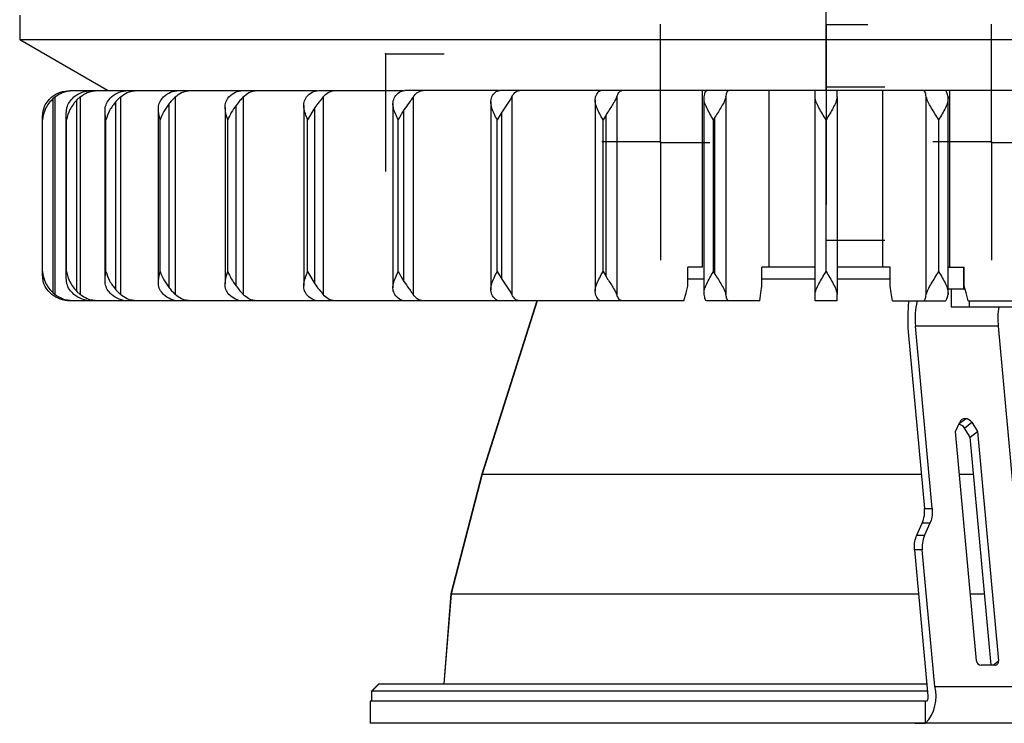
# Model space of a CAD drawing. Header units: millimetres. Extents: x -343 to -91, y -37 to 197.
# Tile 1 of 8: x -343 to -276, y -37 to 11. Entities that reach past the tile are written whole.
import ezdxf

# ---------------------------------------------------------------- set-up
doc = ezdxf.new("R2010")
doc.units = ezdxf.units.MM
doc.header["$PDSIZE"] = -1

msp = doc.modelspace()

# ---------------------------------------------------------------- linework, layer by layer
at = {"color": 7, "linetype": 'Continuous'}
for p, q in [((-287.857, 6.623), (-287.857, 14.649)), ((-299.143, 3.123), (-299.143, 11.149)), ((-287.857, 11.123), (-285.019, 11.123)), ((-287.857, 11.123), (-287.857, 3.097)), ((-276.57, 3.123), (-276.57, 11.149)), ((-317.909, 9.123), (-313.896, 9.123)), ((-317.909, 9.123), (-317.909, 1.097)), ((-287.857, 6.873), (-283.844, 6.873)), ((-287.857, 6.873), (-287.857, -1.153)), ((-287.857, 6.623), (-291.87, 6.623)), ((-287.857, -3.577), (-287.857, 4.449)), ((-299.143, 3.123), (-303.156, 3.123)), ((-299.143, 3.073), (-295.784, 3.073)), ((-299.143, 3.073), (-299.143, -4.953)), ((-276.57, 3.123), (-280.583, 3.123)), ((-276.57, 3.073), (-273.21, 3.073)), ((-276.57, 3.073), (-276.57, -4.953)), ((-287.857, -3.577), (-283.844, -3.577))]:
    msp.add_line(p, q, dxfattribs=at)
at = {"color": 7, "linetype": 'Continuous', "lineweight": 25}
for p, q in [((-342.857, 11.749), (-342.857, 10.087)), ((-232.857, 10.087), (-342.857, 10.087)), ((-336.857, 6.623), (-342.857, 10.087)), ((-340.565, -7.192), (-340.565, 6.088)), ((-340.458, 6.18), (-340.458, -7.284)), ((-339.429, 6.623), (-332.027, 6.623)), ((-338.738, 6.18), (-338.95, 5.983)), ((-338.738, 6.18), (-338.738, -7.284)), ((-335.983, 6.18), (-336.295, 5.867)), ((-335.983, 6.18), (-335.983, -7.284)), ((-332.248, 6.18), (-332.248, -7.284)), ((-332.003, 6.623), (-322.558, 6.623)), ((-327.609, 6.18), (-327.609, -7.284)), ((-322.473, 6.623), (-316.671, 6.623)), ((-322.161, 6.18), (-322.161, -7.284)), ((-310.192, 6.623), (-316.598, 6.623)), ((-316.015, 6.18), (-316.015, -7.284)), ((-259.115, 6.623), (-310.138, 6.623)), ((-309.295, 6.18), (-309.295, -7.284)), ((-302.139, 6.18), (-302.139, -7.284)), ((-296.291, -5.427), (-296.291, 6.623)), ((-296.185, 6.183), (-296.185, -7.286)), ((-294.693, 6.18), (-294.693, -7.284)), ((-291.738, -5.427), (-291.738, 6.623)), ((-288.607, -7.284), (-288.607, 6.18)), ((-287.107, 6.18), (-287.107, -7.284)), ((-283.975, -5.427), (-283.975, 6.623)), ((-281.021, -7.284), (-281.021, 6.18)), ((-279.528, -7.287), (-279.528, 6.183)), ((-279.422, -5.427), (-279.422, 6.623)), ((-338.95, -7.087), (-338.95, 5.983)), ((-336.295, -6.971), (-336.295, 5.867)), ((-332.653, -6.844), (-332.653, 5.74)), ((-328.85, 5.454), (-328.85, -6.557)), ((-328.1, -6.706), (-328.1, 5.602)), ((-323.478, 5.593), (-323.478, -6.696)), ((-322.728, 5.454), (-323.219, 4.623)), ((-322.728, -6.558), (-322.728, 5.454)), ((-317.396, 5.733), (-317.396, -6.837)), ((-310.728, 5.862), (-310.728, -6.966)), ((-303.609, 5.968), (-303.609, -7.072)), ((-341.315, 4.786), (-341.315, -5.89)), ((-339.7, 4.954), (-339.7, -6.058)), ((-337.045, 5.124), (-337.045, -6.228)), ((-333.403, 5.292), (-333.403, -6.396)), ((-316.646, 5.299), (-317.051, 4.623)), ((-316.646, -6.402), (-316.646, 5.299)), ((-309.978, 5.136), (-310.289, 4.623)), ((-309.978, -6.24), (-309.978, 5.136)), ((-302.859, 4.968), (-303.07, 4.623)), ((-302.859, -6.072), (-302.859, 4.968)), ((-295.435, -5.9), (-295.435, 4.796)), ((-341.307, -5.727), (-341.307, 4.623)), ((-339.669, -5.727), (-339.669, 4.623)), ((-336.977, -5.727), (-336.977, 4.623)), ((-333.284, -5.727), (-333.284, 4.623)), ((-328.667, -5.727), (-328.667, 4.623)), ((-323.219, -5.727), (-323.219, 4.623)), ((-317.051, -5.727), (-317.051, 4.623)), ((-310.289, -5.727), (-310.289, 4.623)), ((-303.07, -5.727), (-303.07, 4.623)), ((-295.542, -5.727), (-295.542, 4.623)), ((-287.857, -5.727), (-287.857, 4.623)), ((-280.172, -5.727), (-280.172, 4.623)), ((-323.219, -5.727), (-322.728, -6.558)), ((-317.051, -5.727), (-316.646, -6.402)), ((-310.289, -5.727), (-309.978, -6.24)), ((-303.07, -5.727), (-302.859, -6.072)), ((-296.291, -5.427), (-297.277, -5.427)), ((-297.277, -6.727), (-297.277, -5.427)), ((-288.607, -5.427), (-292.237, -5.427)), ((-292.237, -6.727), (-292.237, -5.427)), ((-283.477, -5.427), (-287.107, -5.427)), ((-283.477, -6.727), (-283.477, -5.427)), ((-279.528, -5.427), (-278.436, -5.427)), ((-278.493, -5.427), (-278.493, -6.927)), ((-278.436, -6.727), (-278.436, -5.427)), ((-297.277, -6.227), (-296.185, -6.227)), ((-292.237, -6.227), (-288.607, -6.227)), ((-287.107, -6.227), (-283.477, -6.227)), ((-338.95, -7.087), (-338.738, -7.284)), ((-336.295, -6.971), (-335.983, -7.284)), ((-278.38, -6.927), (-279.528, -6.927)), ((-279.32, -6.927), (-279.32, -8.127)), ((-297.559, -7.727), (-339.429, -7.727)), ((-307.582, -7.727), (-311.33, -19.548)), ((-307.572, -7.727), (-311.318, -19.548)), ((-292.379, -7.727), (-295.999, -7.727)), ((-287.107, -7.727), (-288.607, -7.727)), ((-283.335, -7.727), (-279.715, -7.727)), ((-278.154, -7.727), (-236.285, -7.727)), ((-278.074, -8.127), (-278.074, -7.727)), ((-279.32, -8.127), (-273.82, -8.127)), ((-282.25, -9.833), (-281.145, -21.891)), ((-280.614, -21.891), (-281.754, -9.445)), ((-276.116, -9.445), (-281.754, -9.445)), ((-276.116, -9.445), (-274.975, -21.891)), ((-279.028, -16.633), (-278.744, -16.004)), ((-278.783, -16.09), (-278.357, -15.756)), ((-278.419, -16.392), (-277.924, -16.004)), ((-277.924, -16.004), (-277.525, -16.633)), ((-277.595, -32.271), (-279.028, -16.633)), ((-278.02, -17.021), (-278.419, -16.392)), ((-278.02, -17.021), (-277.525, -16.633)), ((-277.525, -16.633), (-276.092, -32.271)), ((-276.596, -32.56), (-278.02, -17.021)), ((-311.33, -19.548), (-313.445, -27.693)), ((-311.318, -19.548), (-313.432, -27.693)), ((-311.33, -19.548), (-281.359, -19.548)), ((-278.761, -19.548), (-277.789, -19.548)), ((-281.145, -21.891), (-280.614, -21.891)), ((-281.667, -23.695), (-281.305, -22.891)), ((-280.774, -22.891), (-281.305, -22.891)), ((-280.774, -22.891), (-281.136, -23.695)), ((-281.667, -23.695), (-281.136, -23.695)), ((-281.827, -24.695), (-280.915, -34.649)), ((-281.296, -24.695), (-281.827, -24.695)), ((-280.443, -34.009), (-281.296, -24.695)), ((-313.445, -27.693), (-313.939, -33.827)), ((-313.432, -27.693), (-313.925, -33.827)), ((-313.445, -27.693), (-281.553, -27.693)), ((-278.015, -27.693), (-277.042, -27.693)), ((-276.347, -32.56), (-277.287, -32.56)), ((-276.461, -32.56), (-276.092, -32.271)), ((-318.357, -33.827), (-318.857, -34.327)), ((-318.341, -33.827), (-318.841, -34.327)), ((-318.357, -33.827), (-280.991, -33.827)), ((-280.443, -34.009), (-272.925, -34.009)), ((-318.857, -34.327), (-318.857, -35.027)), ((-280.945, -34.327), (-318.857, -34.327)), ((-318.841, -35.027), (-318.841, -34.327)), ((-318.957, -35.027), (-318.957, -36.527)), ((-281.014, -35.027), (-318.957, -35.027)), ((-281.067, -36.524), (-281.067, -35.027)), ((-256.757, -36.527), (-318.957, -36.527))]:
    msp.add_line(p, q, dxfattribs=at)
at = {"color": 7, "linetype": 'Continuous', "lineweight": 25, "flags": 128}
for points in [[(-297.559, -7.727), (-297.401, -7.167), (-297.277, -6.727)], [(-292.379, -7.727), (-292.299, -7.167), (-292.237, -6.727)], [(-283.335, -7.727), (-283.414, -7.167), (-283.477, -6.727)], [(-278.154, -7.727), (-278.312, -7.167), (-278.436, -6.727)], [(-280.915, -34.649), (-280.912, -34.717), (-280.914, -34.785), (-280.921, -34.851), (-280.933, -34.91), (-280.949, -34.959), (-280.969, -34.996), (-280.991, -35.019), (-281.014, -35.027)]]:
    msp.add_lwpolyline(points, dxfattribs=at)
at = {"color": 7, "linetype": 'Continuous', "lineweight": 25}
for centre, radius, start, end in [((-272.338, -8.929), 9.953, 173.0625, 185.20895), ((-276.621, -8.921), 5.16, 166.61819, 185.8207), ((-270.58, -8.927), 5.56, 171.72377, 185.33747), ((-278.361, -16.176), 0.42, 89.35085, 155.81172), ((-278.367, -16.277), 0.521, 31.64058, 88.81519), ((-278.866, -16.668), 0.525, 31.74914, 83.76105), ((-277.277, -32.242), 0.319, 185.22431, 268.35386), ((-276.347, -32.303), 0.257, 270.01519, 7.21198), ((-283.024, -34.703), 2.673, 317.07041, 15.04489)]:
    msp.add_arc(centre, radius, start, end, dxfattribs=at)
for points, knots in [([(-341.307, 4.623), (-341.299, 4.901), (-341.287, 5.318), (-341.017, 5.845), (-340.787, 6.068), (-340.671, 6.18)], [0, 0, 0, 0, 0.498883, 0.749389, 1, 1, 1, 1]), ([(-340.565, 6.088), (-340.67, 5.979), (-340.881, 5.761), (-341.181, 5.268), (-341.257, 4.881), (-341.307, 4.623)], [0, 0, 0, 0, 0.250705, 0.501338, 1, 1, 1, 1]), ([(-340.671, 6.18), (-340.483, 6.308), (-340.106, 6.563), (-339.655, 6.603), (-339.429, 6.623)], [0, 0, 0, 0, 0.5000001, 1, 1, 1, 1]), ([(-340.458, 6.18), (-340.478, 6.163), (-340.514, 6.133), (-340.549, 6.102), (-340.565, 6.088)], [0, 0, 0, 0, 0.561453, 1, 1, 1, 1]), ([(-340.458, 6.18), (-340.295, 6.293), (-339.922, 6.552), (-339.469, 6.598), (-339.215, 6.623)], [0, 0, 0, 0, 0.43833, 1, 1, 1, 1]), ([(-339.669, 4.623), (-339.686, 4.901), (-339.711, 5.318), (-339.488, 5.845), (-339.27, 6.068), (-339.161, 6.18)], [0, 0, 0, 0, 0.498883, 0.749389, 1, 1, 1, 1]), ([(-339.161, 6.18), (-338.978, 6.308), (-338.613, 6.563), (-338.175, 6.603), (-337.956, 6.623)], [0, 0, 0, 0, 0.5, 1, 1, 1, 1]), ([(-338.738, 6.18), (-338.58, 6.293), (-338.219, 6.552), (-337.78, 6.598), (-337.534, 6.623)], [0, 0, 0, 0, 0.43833, 1, 1, 1, 1]), ([(-336.977, 4.623), (-337.018, 4.901), (-337.08, 5.318), (-336.908, 5.845), (-336.707, 6.068), (-336.606, 6.18)], [0, 0, 0, 0, 0.498883, 0.749389, 1, 1, 1, 1]), ([(-336.606, 6.18), (-336.433, 6.308), (-336.087, 6.563), (-335.672, 6.603), (-335.464, 6.623)], [0, 0, 0, 0, 0.5, 1, 1, 1, 1]), ([(-335.983, 6.18), (-335.833, 6.293), (-335.49, 6.552), (-335.075, 6.598), (-334.841, 6.623)], [0, 0, 0, 0, 0.43833, 1, 1, 1, 1]), ([(-333.284, 4.623), (-333.349, 4.901), (-333.446, 5.318), (-333.33, 5.845), (-333.149, 6.068), (-333.059, 6.18)], [0, 0, 0, 0, 0.498883, 0.749389, 1, 1, 1, 1]), ([(-333.059, 6.18), (-332.899, 6.308), (-332.579, 6.563), (-332.195, 6.603), (-332.003, 6.623)], [0, 0, 0, 0, 0.5, 1, 1, 1, 1]), ([(-332.248, 6.18), (-332.312, 6.117), (-332.45, 5.982), (-332.583, 5.824), (-332.653, 5.74)], [0, 0, 0, 0, 0.467751, 1, 1, 1, 1]), ([(-332.248, 6.18), (-332.109, 6.293), (-331.792, 6.552), (-331.408, 6.598), (-331.192, 6.623)], [0, 0, 0, 0, 0.43833, 1, 1, 1, 1]), ([(-328.667, 4.623), (-328.754, 4.901), (-328.885, 5.318), (-328.825, 5.845), (-328.669, 6.068), (-328.592, 6.18)], [0, 0, 0, 0, 0.498883, 0.749389, 1, 1, 1, 1]), ([(-328.592, 6.18), (-328.448, 6.308), (-328.16, 6.563), (-327.815, 6.603), (-327.643, 6.623)], [0, 0, 0, 0, 0.5, 1, 1, 1, 1]), ([(-327.609, 6.18), (-327.684, 6.1), (-327.847, 5.924), (-328.011, 5.715), (-328.1, 5.602)], [0, 0, 0, 0, 0.458108, 1, 1, 1, 1]), ([(-327.609, 6.18), (-327.484, 6.293), (-327.2, 6.552), (-326.854, 6.598), (-326.66, 6.623)], [0, 0, 0, 0, 0.4383299, 1, 1, 1, 1]), ([(-323.219, 4.623), (-323.327, 4.901), (-323.488, 5.318), (-323.487, 5.845), (-323.359, 6.068), (-323.295, 6.18)], [0, 0, 0, 0, 0.4988829, 0.7493889, 1, 1, 1, 1]), ([(-323.295, 6.18), (-323.17, 6.308), (-322.921, 6.563), (-322.622, 6.603), (-322.473, 6.623)], [0, 0, 0, 0, 0.5, 1, 1, 1, 1]), ([(-322.161, 6.18), (-322.253, 6.07), (-322.437, 5.849), (-322.631, 5.586), (-322.728, 5.454)], [0, 0, 0, 0, 0.5004658, 1, 1, 1, 1]), ([(-322.161, 6.18), (-322.053, 6.293), (-321.806, 6.552), (-321.507, 6.598), (-321.339, 6.623)], [0, 0, 0, 0, 0.4383299, 1, 1, 1, 1]), ([(-317.051, 4.623), (-317.177, 4.901), (-317.366, 5.318), (-317.423, 5.845), (-317.326, 6.068), (-317.277, 6.18)], [0, 0, 0, 0, 0.498883, 0.749389, 1, 1, 1, 1]), ([(-317.277, 6.18), (-317.174, 6.308), (-316.968, 6.563), (-316.721, 6.603), (-316.598, 6.623)], [0, 0, 0, 0, 0.5, 1, 1, 1, 1]), ([(-316.015, 6.18), (-316.057, 6.12), (-316.146, 5.992), (-316.366, 5.7), (-316.535, 5.457), (-316.646, 5.299)], [0, 0, 0, 0, 0.235392, 0.501269, 1, 1, 1, 1]), ([(-316.015, 6.18), (-315.926, 6.293), (-315.722, 6.552), (-315.475, 6.598), (-315.336, 6.623)], [0, 0, 0, 0, 0.43833, 1, 1, 1, 1]), ([(-310.289, 4.623), (-310.431, 4.901), (-310.643, 5.318), (-310.758, 5.845), (-310.692, 6.068), (-310.66, 6.18)], [0, 0, 0, 0, 0.498883, 0.749389, 1, 1, 1, 1]), ([(-310.66, 6.18), (-310.581, 6.308), (-310.423, 6.563), (-310.233, 6.603), (-310.138, 6.623)], [0, 0, 0, 0, 0.5, 1, 1, 1, 1]), ([(-309.295, 6.18), (-309.335, 6.11), (-309.421, 5.96), (-309.66, 5.613), (-309.853, 5.324), (-309.978, 5.136)], [0, 0, 0, 0, 0.232723, 0.501338, 1, 1, 1, 1]), ([(-309.295, 6.18), (-309.227, 6.293), (-309.07, 6.552), (-308.88, 6.598), (-308.774, 6.623)], [0, 0, 0, 0, 0.43833, 1, 1, 1, 1]), ([(-303.07, 4.623), (-303.225, 4.901), (-303.457, 5.318), (-303.626, 5.845), (-303.594, 6.068), (-303.579, 6.18)], [0, 0, 0, 0, 0.4988829, 0.7493889, 1, 1, 1, 1]), ([(-303.579, 6.18), (-303.525, 6.308), (-303.418, 6.563), (-303.289, 6.603), (-303.225, 6.623)], [0, 0, 0, 0, 0.5, 1, 1, 1, 1]), ([(-302.139, 6.18), (-302.174, 6.1), (-302.249, 5.927), (-302.503, 5.521), (-302.719, 5.186), (-302.859, 4.968)], [0, 0, 0, 0, 0.230002, 0.501426, 1, 1, 1, 1]), ([(-302.139, 6.18), (-302.093, 6.293), (-301.987, 6.552), (-301.858, 6.598), (-301.786, 6.623)], [0, 0, 0, 0, 0.43833, 1, 1, 1, 1]), ([(-296.177, 6.18), (-296.15, 6.308), (-296.096, 6.563), (-296.031, 6.603), (-295.999, 6.623)], [0, 0, 0, 0, 0.5000001, 1, 1, 1, 1]), ([(-295.542, 4.623), (-295.706, 4.901), (-295.952, 5.318), (-296.173, 5.845), (-296.176, 6.068), (-296.177, 6.18)], [0, 0, 0, 0, 0.498883, 0.749389, 1, 1, 1, 1]), ([(-294.693, 6.18), (-294.723, 6.081), (-294.783, 5.882), (-295.047, 5.416), (-295.28, 5.044), (-295.435, 4.796)], [0, 0, 0, 0, 0.2511003, 0.5013313, 1, 1, 1, 1]), ([(-294.693, 6.18), (-294.669, 6.293), (-294.615, 6.552), (-294.55, 6.598), (-294.514, 6.623)], [0, 0, 0, 0, 0.43833, 1, 1, 1, 1]), ([(-288.607, 6.18), (-288.607, 6.308), (-288.607, 6.563), (-288.607, 6.603), (-288.607, 6.623)], [0, 0, 0, 0, 0.5004126, 1, 1, 1, 1]), ([(-287.857, 4.623), (-288.027, 4.901), (-288.283, 5.318), (-288.551, 5.845), (-288.588, 6.068), (-288.607, 6.18)], [0, 0, 0, 0, 0.498883, 0.749389, 1, 1, 1, 1]), ([(-287.107, 6.18), (-287.125, 6.068), (-287.162, 5.845), (-287.43, 5.318), (-287.686, 4.901), (-287.857, 4.623)], [0, 0, 0, 0, 0.250861, 0.501307, 1, 1, 1, 1]), ([(-287.107, 6.18), (-287.107, 6.293), (-287.107, 6.552), (-287.107, 6.598), (-287.107, 6.623)], [0, 0, 0, 0, 0.43833, 1, 1, 1, 1]), ([(-281.021, 6.18), (-281.048, 6.308), (-281.102, 6.563), (-281.167, 6.603), (-281.2, 6.623)], [0, 0, 0, 0, 0.5, 1, 1, 1, 1]), ([(-280.172, 4.623), (-280.345, 4.901), (-280.606, 5.318), (-280.915, 5.845), (-280.986, 6.068), (-281.021, 6.18)], [0, 0, 0, 0, 0.498883, 0.749389, 1, 1, 1, 1]), ([(-279.536, 6.18), (-279.538, 6.068), (-279.54, 5.845), (-279.761, 5.318), (-280.008, 4.901), (-280.172, 4.623)], [0, 0, 0, 0, 0.250861, 0.501307, 1, 1, 1, 1]), ([(-279.536, 6.18), (-279.56, 6.293), (-279.613, 6.552), (-279.678, 6.598), (-279.715, 6.623)], [0, 0, 0, 0, 0.4383299, 1, 1, 1, 1]), ([(-338.95, 5.983), (-339.034, 5.889), (-339.219, 5.682), (-339.506, 5.226), (-339.605, 4.86), (-339.669, 4.623)], [0, 0, 0, 0, 0.227261, 0.501325, 1, 1, 1, 1]), ([(-336.295, 5.867), (-336.451, 5.668), (-336.763, 5.27), (-336.906, 4.839), (-336.977, 4.623)], [0, 0, 0, 0, 0.499644, 1, 1, 1, 1]), ([(-332.653, 5.74), (-332.788, 5.559), (-333.057, 5.198), (-333.209, 4.815), (-333.284, 4.623)], [0, 0, 0, 0, 0.499635, 1, 1, 1, 1]), ([(-328.1, 5.602), (-328.214, 5.442), (-328.441, 5.123), (-328.592, 4.79), (-328.667, 4.623)], [0, 0, 0, 0, 0.499535, 1, 1, 1, 1]), ([(-295.435, 4.796), (-295.455, 4.764), (-295.491, 4.706), (-295.526, 4.648), (-295.542, 4.623)], [0, 0, 0, 0, 0.5606376, 1, 1, 1, 1]), ([(-340.671, -7.284), (-340.787, -7.172), (-341.018, -6.949), (-341.287, -6.422), (-341.299, -6.005), (-341.307, -5.727)], [0, 0, 0, 0, 0.250861, 0.501307, 1, 1, 1, 1]), ([(-341.307, -5.727), (-341.256, -5.985), (-341.18, -6.372), (-340.881, -6.865), (-340.67, -7.083), (-340.565, -7.192)], [0, 0, 0, 0, 0.499267, 0.749427, 1, 1, 1, 1]), ([(-339.161, -7.284), (-339.27, -7.172), (-339.489, -6.949), (-339.711, -6.422), (-339.686, -6.005), (-339.669, -5.727)], [0, 0, 0, 0, 0.250861, 0.501307, 1, 1, 1, 1]), ([(-339.669, -5.727), (-339.605, -5.964), (-339.506, -6.331), (-339.219, -6.786), (-339.034, -6.993), (-338.95, -7.087)], [0, 0, 0, 0, 0.499301, 0.77298, 1, 1, 1, 1]), ([(-336.606, -7.284), (-336.707, -7.172), (-336.908, -6.949), (-337.08, -6.422), (-337.018, -6.005), (-336.977, -5.727)], [0, 0, 0, 0, 0.250861, 0.501307, 1, 1, 1, 1]), ([(-336.977, -5.727), (-336.906, -5.942), (-336.763, -6.373), (-336.451, -6.772), (-336.295, -6.971)], [0, 0, 0, 0, 0.500151, 1, 1, 1, 1]), ([(-333.059, -7.284), (-333.149, -7.172), (-333.33, -6.949), (-333.446, -6.422), (-333.349, -6.005), (-333.284, -5.727)], [0, 0, 0, 0, 0.2508611, 0.5013073, 1, 1, 1, 1]), ([(-333.284, -5.727), (-333.209, -5.918), (-333.057, -6.302), (-332.788, -6.663), (-332.653, -6.844)], [0, 0, 0, 0, 0.499921, 1, 1, 1, 1]), ([(-328.592, -7.284), (-328.67, -7.172), (-328.825, -6.949), (-328.885, -6.422), (-328.754, -6.005), (-328.667, -5.727)], [0, 0, 0, 0, 0.250861, 0.501307, 1, 1, 1, 1]), ([(-328.667, -5.727), (-328.592, -5.893), (-328.441, -6.226), (-328.214, -6.546), (-328.1, -6.706)], [0, 0, 0, 0, 0.499709, 1, 1, 1, 1]), ([(-323.295, -7.284), (-323.359, -7.172), (-323.487, -6.949), (-323.488, -6.422), (-323.327, -6.005), (-323.219, -5.727)], [0, 0, 0, 0, 0.250861, 0.501307, 1, 1, 1, 1]), ([(-317.277, -7.284), (-317.326, -7.172), (-317.423, -6.949), (-317.366, -6.422), (-317.177, -6.005), (-317.051, -5.727)], [0, 0, 0, 0, 0.250861, 0.501307, 1, 1, 1, 1]), ([(-310.66, -7.284), (-310.692, -7.172), (-310.758, -6.949), (-310.643, -6.422), (-310.431, -6.005), (-310.289, -5.727)], [0, 0, 0, 0, 0.250861, 0.501307, 1, 1, 1, 1]), ([(-303.579, -7.284), (-303.594, -7.172), (-303.626, -6.949), (-303.456, -6.422), (-303.225, -6.005), (-303.07, -5.727)], [0, 0, 0, 0, 0.250861, 0.501307, 1, 1, 1, 1]), ([(-296.177, -7.284), (-296.176, -7.172), (-296.173, -6.949), (-295.952, -6.422), (-295.706, -6.005), (-295.542, -5.727)], [0, 0, 0, 0, 0.2508614, 0.5013074, 1, 1, 1, 1]), ([(-295.542, -5.727), (-295.522, -5.759), (-295.487, -5.817), (-295.451, -5.875), (-295.435, -5.9)], [0, 0, 0, 0, 0.559814, 1, 1, 1, 1]), ([(-295.435, -5.9), (-295.28, -6.148), (-295.047, -6.52), (-294.783, -6.986), (-294.723, -7.185), (-294.693, -7.284)], [0, 0, 0, 0, 0.498585, 0.749264, 1, 1, 1, 1]), ([(-288.607, -7.284), (-288.588, -7.172), (-288.551, -6.949), (-288.283, -6.422), (-288.027, -6.005), (-287.857, -5.727)], [0, 0, 0, 0, 0.250861, 0.501307, 1, 1, 1, 1]), ([(-287.857, -5.727), (-287.686, -6.005), (-287.43, -6.422), (-287.162, -6.949), (-287.125, -7.172), (-287.107, -7.284)], [0, 0, 0, 0, 0.498883, 0.749389, 1, 1, 1, 1]), ([(-281.021, -7.284), (-280.985, -7.172), (-280.915, -6.949), (-280.606, -6.422), (-280.345, -6.005), (-280.172, -5.727)], [0, 0, 0, 0, 0.2508614, 0.5013074, 1, 1, 1, 1]), ([(-280.172, -5.727), (-280.008, -6.005), (-279.761, -6.422), (-279.54, -6.949), (-279.538, -7.172), (-279.536, -7.284)], [0, 0, 0, 0, 0.498883, 0.749389, 1, 1, 1, 1]), ([(-328.1, -6.706), (-328.011, -6.819), (-327.847, -7.028), (-327.684, -7.203), (-327.609, -7.284)], [0, 0, 0, 0, 0.541892, 1, 1, 1, 1]), ([(-322.728, -6.558), (-322.631, -6.69), (-322.437, -6.953), (-322.253, -7.174), (-322.161, -7.284)], [0, 0, 0, 0, 0.4999, 1, 1, 1, 1]), ([(-316.646, -6.402), (-316.536, -6.561), (-316.366, -6.804), (-316.146, -7.096), (-316.057, -7.224), (-316.015, -7.284)], [0, 0, 0, 0, 0.498429, 0.764459, 1, 1, 1, 1]), ([(-309.978, -6.24), (-309.853, -6.427), (-309.66, -6.716), (-309.421, -7.064), (-309.335, -7.214), (-309.295, -7.284)], [0, 0, 0, 0, 0.4984898, 0.7671875, 1, 1, 1, 1]), ([(-302.859, -6.072), (-302.719, -6.289), (-302.503, -6.625), (-302.249, -7.03), (-302.174, -7.204), (-302.139, -7.284)], [0, 0, 0, 0, 0.498477, 0.769944, 1, 1, 1, 1]), ([(-339.429, -7.727), (-339.654, -7.707), (-340.106, -7.667), (-340.483, -7.412), (-340.671, -7.284)], [0, 0, 0, 0, 0.49896, 1, 1, 1, 1]), ([(-340.565, -7.192), (-340.545, -7.209), (-340.51, -7.241), (-340.474, -7.271), (-340.458, -7.284)], [0, 0, 0, 0, 0.559591, 1, 1, 1, 1]), ([(-339.215, -7.727), (-339.469, -7.701), (-339.922, -7.656), (-340.295, -7.397), (-340.458, -7.284)], [0, 0, 0, 0, 0.56167, 1, 1, 1, 1]), ([(-337.956, -7.727), (-338.175, -7.707), (-338.613, -7.667), (-338.978, -7.412), (-339.161, -7.284)], [0, 0, 0, 0, 0.49896, 1, 1, 1, 1]), ([(-337.534, -7.727), (-337.78, -7.701), (-338.219, -7.656), (-338.58, -7.397), (-338.738, -7.284)], [0, 0, 0, 0, 0.56167, 1, 1, 1, 1]), ([(-335.464, -7.727), (-335.671, -7.707), (-336.087, -7.667), (-336.433, -7.412), (-336.606, -7.284)], [0, 0, 0, 0, 0.49896, 1, 1, 1, 1]), ([(-334.841, -7.727), (-335.075, -7.701), (-335.49, -7.656), (-335.833, -7.397), (-335.983, -7.284)], [0, 0, 0, 0, 0.56167, 1, 1, 1, 1]), ([(-332.003, -7.727), (-332.194, -7.707), (-332.578, -7.667), (-332.899, -7.412), (-333.059, -7.284)], [0, 0, 0, 0, 0.49896, 1, 1, 1, 1]), ([(-332.653, -6.844), (-332.583, -6.928), (-332.45, -7.086), (-332.312, -7.221), (-332.248, -7.284)], [0, 0, 0, 0, 0.532249, 1, 1, 1, 1]), ([(-331.192, -7.727), (-331.408, -7.701), (-331.792, -7.656), (-332.109, -7.397), (-332.248, -7.284)], [0, 0, 0, 0, 0.56167, 1, 1, 1, 1]), ([(-327.643, -7.727), (-327.815, -7.707), (-328.16, -7.667), (-328.447, -7.412), (-328.592, -7.284)], [0, 0, 0, 0, 0.49896, 1, 1, 1, 1]), ([(-326.66, -7.727), (-326.854, -7.701), (-327.2, -7.656), (-327.484, -7.397), (-327.609, -7.284)], [0, 0, 0, 0, 0.56167, 1, 1, 1, 1]), ([(-322.473, -7.727), (-322.622, -7.707), (-322.921, -7.667), (-323.17, -7.412), (-323.295, -7.284)], [0, 0, 0, 0, 0.49896, 1, 1, 1, 1]), ([(-321.339, -7.727), (-321.507, -7.701), (-321.806, -7.656), (-322.053, -7.397), (-322.161, -7.284)], [0, 0, 0, 0, 0.56167, 1, 1, 1, 1]), ([(-316.598, -7.727), (-316.721, -7.707), (-316.968, -7.667), (-317.174, -7.412), (-317.277, -7.284)], [0, 0, 0, 0, 0.49896, 1, 1, 1, 1]), ([(-315.336, -7.727), (-315.475, -7.701), (-315.722, -7.656), (-315.926, -7.397), (-316.015, -7.284)], [0, 0, 0, 0, 0.56167, 1, 1, 1, 1]), ([(-310.138, -7.727), (-310.233, -7.707), (-310.422, -7.667), (-310.581, -7.412), (-310.66, -7.284)], [0, 0, 0, 0, 0.4989601, 1, 1, 1, 1]), ([(-308.774, -7.727), (-308.88, -7.701), (-309.07, -7.656), (-309.227, -7.397), (-309.295, -7.284)], [0, 0, 0, 0, 0.56167, 1, 1, 1, 1]), ([(-303.225, -7.727), (-303.289, -7.707), (-303.418, -7.667), (-303.525, -7.412), (-303.579, -7.284)], [0, 0, 0, 0, 0.49896, 1, 1, 1, 1]), ([(-301.786, -7.727), (-301.858, -7.701), (-301.987, -7.656), (-302.093, -7.397), (-302.139, -7.284)], [0, 0, 0, 0, 0.56167, 1, 1, 1, 1]), ([(-295.999, -7.727), (-296.031, -7.707), (-296.096, -7.667), (-296.15, -7.412), (-296.177, -7.284)], [0, 0, 0, 0, 0.49896, 1, 1, 1, 1]), ([(-294.514, -7.727), (-294.55, -7.701), (-294.615, -7.656), (-294.669, -7.397), (-294.693, -7.284)], [0, 0, 0, 0, 0.56167, 1, 1, 1, 1]), ([(-288.607, -7.727), (-288.607, -7.707), (-288.607, -7.667), (-288.607, -7.412), (-288.607, -7.284)], [0, 0, 0, 0, 0.499022, 1, 1, 1, 1]), ([(-287.107, -7.727), (-287.107, -7.701), (-287.107, -7.656), (-287.107, -7.397), (-287.107, -7.284)], [0, 0, 0, 0, 0.56167, 1, 1, 1, 1]), ([(-281.2, -7.727), (-281.167, -7.707), (-281.102, -7.667), (-281.048, -7.412), (-281.021, -7.284)], [0, 0, 0, 0, 0.49896, 1, 1, 1, 1]), ([(-279.715, -7.727), (-279.678, -7.701), (-279.613, -7.656), (-279.56, -7.397), (-279.536, -7.284)], [0, 0, 0, 0, 0.56167, 1, 1, 1, 1]), ([(-281.305, -22.891), (-281.241, -22.713), (-281.126, -22.395), (-281.139, -22.045), (-281.145, -21.891)], [0, 0, 0, 0, 0.558986, 1, 1, 1, 1]), ([(-280.614, -21.891), (-280.609, -22.087), (-280.602, -22.438), (-280.721, -22.753), (-280.774, -22.891)], [0, 0, 0, 0, 0.561132, 1, 1, 1, 1]), ([(-281.827, -24.695), (-281.832, -24.498), (-281.839, -24.148), (-281.72, -23.833), (-281.667, -23.695)], [0, 0, 0, 0, 0.561132, 1, 1, 1, 1]), ([(-281.136, -23.695), (-281.2, -23.873), (-281.315, -24.191), (-281.302, -24.541), (-281.296, -24.695)], [0, 0, 0, 0, 0.558986, 1, 1, 1, 1]), ([(-281.807, -36.527), (-281.669, -36.527), (-281.422, -36.526), (-281.175, -36.525), (-281.067, -36.524)], [0, 0, 0, 0, 0.56, 1, 1, 1, 1])]:
    msp.add_open_spline(points, degree=3, knots=knots, dxfattribs=at)
at = {"color": 7, "linetype": 'Continuous'}
for p in [(-287.857, 11.123), (-317.909, 9.123), (-287.857, 6.873), (-287.857, 6.623), (-299.143, 3.123), (-299.143, 3.073), (-276.57, 3.123), (-276.57, 3.073), (-287.857, -3.577)]:
    msp.add_point(p, dxfattribs=at)

doc.saveas('drawing.dxf')
